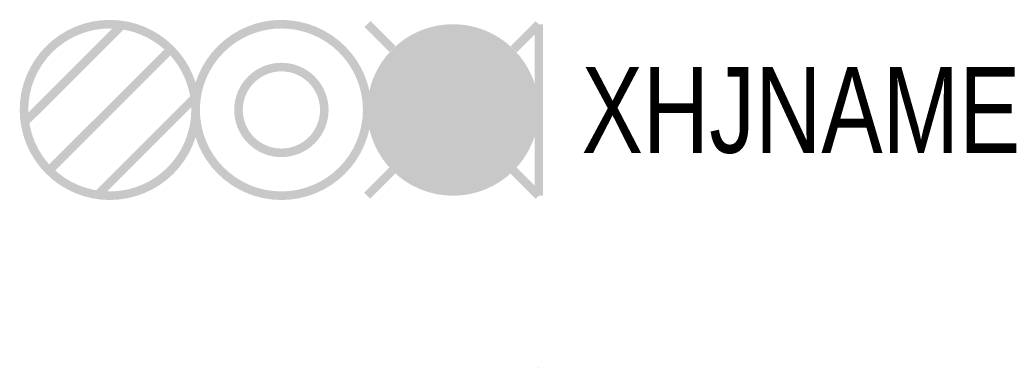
# Model space of a CAD drawing. Header units: millimetres. Extents: x -12.1 to 10.9, y 0 to 8.1.
import ezdxf

# ---------------------------------------------------------------- set-up
doc = ezdxf.new("R2010")
doc.units = ezdxf.units.MM
doc.layers.get('0').update_dxf_attribs({"linetype": 'CONTINUOUS'})

msp = doc.modelspace()

# ---------------------------------------------------------------- linework, layer by layer
msp.add_line((0, 0.001), (0, -0.001))
at = {"color": 2, "const_width": 0.2}
msp.add_lwpolyline([(-8, 6, -1), (-12, 6, -1)], format="xyb", close=True, dxfattribs=at)
for points in [[(-9.717, 7.98), (-11.98, 5.717)], [(-8.586, 7.414), (-11.414, 4.586)], [(-8.02, 6.283), (-10.283, 4.02)]]:
    msp.add_lwpolyline(points, dxfattribs=at)
at = {"color": 7, "const_width": 0.2}
for points in [[(-4, 6, -1), (-8, 6, -1)], [(-5, 6, -1), (-7, 6, -1)]]:
    msp.add_lwpolyline(points, format="xyb", close=True, dxfattribs=at)
at = {"color": 1, "const_width": 0.2}
for points in [[(-3.995, 8.005), (-3.409, 7.419)], [(-0.586, 7.414), (0, 8)], [(-4, 4), (-3.414, 4.586)], [(-0.586, 4.586), (0, 4)]]:
    msp.add_lwpolyline(points, dxfattribs=at)
at = {"color": 7, "const_width": 0.2}
msp.add_lwpolyline([(0, 8), (0, 4)], dxfattribs=at)
at = {"color": 1, "const_width": 2}
msp.add_lwpolyline([(-3, 6, 1), (-1, 6, 1)], format="xyb", close=True, dxfattribs=at)

# ---------------------------------------------------------------- texts
at = {"width": 0.8}
msp.add_attdef('XHJNAME', (1, 5), 'X4', height=2, dxfattribs=at)

doc.saveas('drawing.dxf')
